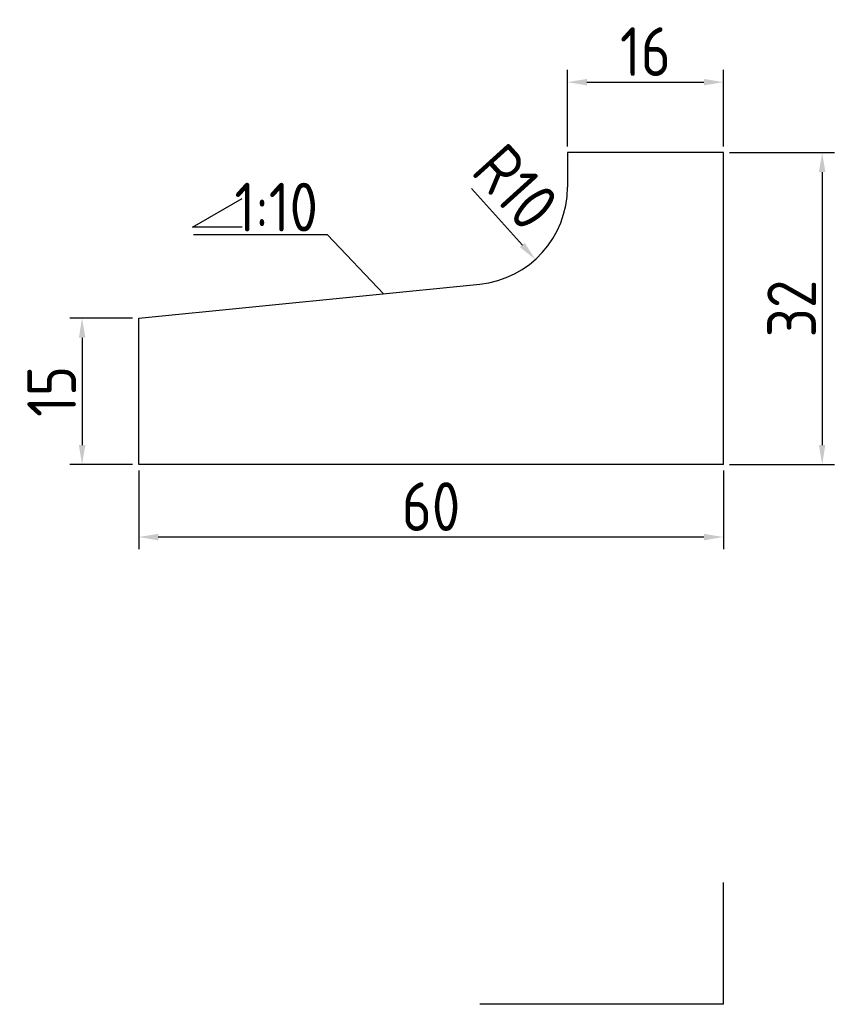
# Model space of a CAD drawing. Header units: millimetres. Extents: x 1744 to 1827, y 2578 to 2679.
import ezdxf

# ---------------------------------------------------------------- set-up
doc = ezdxf.new("R2010")
doc.units = ezdxf.units.MM
doc.layers.add('尺寸线', color=7, linetype='Continuous')
doc.layers.add('粗实线', color=7, linetype='Continuous', lineweight=30)
doc.styles.get("Standard").update_dxf_attribs({"font": 'gbenor.shx'})
doc.dimstyles.new('机械制图', dxfattribs={"dimtxt": 5, "dimasz": 2, "dimexe": 1.25, "dimexo": 0.625, "dimtad": 1, "dimtoh": 1, "dimdec": 0, "dimdsep": 46, "dimtxsty": 'Standard', "dimcen": 2.5, "dimadec": 0, "dimazin": 0, "dimtfac": 1, "dimtdec": 0, "dimtmove": 0, "dimatfit": 3, "dimfxl": 1, "dimarcsym": 0})

# ---------------------------------------------------------------- blocks, each defined once
blk = doc.blocks.new('*D4')
at = {"layer": 'Defpoints', "color": 0, "transparency": 16777216}
for p in [(1755.82, 2633.16), (1815.82, 2633.16), (1755.82, 2625.72)]:
    blk.add_point(p, dxfattribs=at)
at = {"layer": '尺寸线', "color": 0, "lineweight": -2, "transparency": 16777216}
for p, q in [((1755.82, 2632.53), (1755.82, 2624.47)), ((1815.82, 2632.53), (1815.82, 2624.47)), ((1813.82, 2625.72), (1757.82, 2625.72))]:
    blk.add_line(p, q, dxfattribs=at)
at = {"layer": '尺寸线', "color": 0, "transparency": 16777216}
for points in [[(1757.82, 2626.05), (1757.82, 2625.38), (1755.82, 2625.72)], [(1813.82, 2626.05), (1813.82, 2625.38), (1815.82, 2625.72)]]:
    blk.add_solid(points, dxfattribs=at)
at = {"layer": '尺寸线', "color": 0, "transparency": 16777216, "insert": (1785.82, 2628.84), "char_height": 5, "attachment_point": 5}
blk.add_mtext('60', dxfattribs=at)
blk = doc.blocks.new('*D5')
at = {"layer": 'Defpoints', "color": 0, "transparency": 16777216}
for p in [(1755.82, 2648.16), (1750.01, 2633.16), (1755.82, 2633.16)]:
    blk.add_point(p, dxfattribs=at)
at = {"layer": '尺寸线', "color": 0, "lineweight": -2, "transparency": 16777216}
for p, q in [((1755.2, 2648.16), (1748.76, 2648.16)), ((1750.01, 2646.16), (1750.01, 2635.16)), ((1755.2, 2633.16), (1748.76, 2633.16))]:
    blk.add_line(p, q, dxfattribs=at)
at = {"layer": '尺寸线', "color": 0, "transparency": 16777216}
for points in [[(1749.68, 2646.16), (1750.35, 2646.16), (1750.01, 2648.16)], [(1749.68, 2635.16), (1750.35, 2635.16), (1750.01, 2633.16)]]:
    blk.add_solid(points, dxfattribs=at)
at = {"layer": '尺寸线', "color": 0, "transparency": 16777216, "insert": (1746.89, 2640.66), "char_height": 5, "attachment_point": 5, "rotation": 90}
blk.add_mtext('15', dxfattribs=at)
blk = doc.blocks.new('*D6')
at = {"layer": 'Defpoints', "color": 0, "transparency": 16777216}
for p in [(1815.82, 2665.16), (1815.82, 2633.16), (1825.96, 2633.16)]:
    blk.add_point(p, dxfattribs=at)
at = {"layer": '尺寸线', "color": 0, "lineweight": -2, "transparency": 16777216}
for p, q in [((1816.45, 2665.16), (1827.21, 2665.16)), ((1825.96, 2663.16), (1825.96, 2635.16)), ((1816.45, 2633.16), (1827.21, 2633.16))]:
    blk.add_line(p, q, dxfattribs=at)
at = {"layer": '尺寸线', "color": 0, "transparency": 16777216}
for points in [[(1825.62, 2663.16), (1826.29, 2663.16), (1825.96, 2665.16)], [(1825.62, 2635.16), (1826.29, 2635.16), (1825.96, 2633.16)]]:
    blk.add_solid(points, dxfattribs=at)
at = {"layer": '尺寸线', "color": 0, "transparency": 16777216, "insert": (1822.83, 2649.16), "char_height": 5, "attachment_point": 5, "rotation": 90}
blk.add_mtext('32', dxfattribs=at)
blk = doc.blocks.new('*D7')
at = {"layer": 'Defpoints', "color": 0, "transparency": 16777216}
for p in [(1815.82, 2672.38), (1799.82, 2665.16), (1815.82, 2665.16)]:
    blk.add_point(p, dxfattribs=at)
at = {"layer": '尺寸线', "color": 0, "lineweight": -2, "transparency": 16777216}
for p, q in [((1799.82, 2665.78), (1799.82, 2673.63)), ((1815.82, 2665.78), (1815.82, 2673.63)), ((1801.82, 2672.38), (1813.82, 2672.38))]:
    blk.add_line(p, q, dxfattribs=at)
at = {"layer": '尺寸线', "color": 0, "transparency": 16777216}
for points in [[(1801.82, 2672.71), (1801.82, 2672.05), (1799.82, 2672.38)], [(1813.82, 2672.71), (1813.82, 2672.05), (1815.82, 2672.38)]]:
    blk.add_solid(points, dxfattribs=at)
at = {"layer": '尺寸线', "color": 0, "transparency": 16777216, "insert": (1807.82, 2675.51), "char_height": 5, "attachment_point": 5}
blk.add_mtext('16', dxfattribs=at)

msp = doc.modelspace()

# ---------------------------------------------------------------- linework, layer by layer
at = {"layer": '尺寸线'}
for p, q in [((1789.96, 2661.46), (1795.19, 2655.67)), ((1761.34, 2657.49), (1766.44, 2660.44)), ((1766.44, 2657.49), (1761.34, 2657.49))]:
    msp.add_line(p, q, dxfattribs=at)
msp.add_solid([(1795.43, 2655.9), (1794.94, 2655.45), (1796.53, 2654.19)], dxfattribs=at)
at = {"layer": '粗实线'}
for p, q in [((1815.82, 2665.16), (1799.82, 2665.16)), ((1799.82, 2665.16), (1799.82, 2661.61)), ((1815.82, 2633.16), (1815.82, 2665.16)), ((1755.82, 2648.16), (1790.82, 2651.66)), ((1755.82, 2633.16), (1755.82, 2648.16)), ((1815.82, 2633.16), (1755.82, 2633.16)), ((1815.82, 2577.79), (1815.82, 2590.29)), ((1815.82, 2577.79), (1790.82, 2577.79))]:
    msp.add_line(p, q, dxfattribs=at)
msp.add_arc((1789.82, 2661.61), 10, 275.7106, 0, dxfattribs=at)

# ---------------------------------------------------------------- texts
at = {"layer": '尺寸线', "insert": (1794.5, 2661.62), "char_height": 5, "attachment_point": 5, "rotation": 312.1181}
msp.add_mtext('R10', dxfattribs=at)
at = {"layer": '尺寸线', "insert": (1774.22, 2662.06), "char_height": 5, "attachment_point": 3}
msp.add_mtext_dynamic_manual_height_columns('1:10', width=8.3875, gutter_width=12.5, heights=[0], dxfattribs=at)

# ---------------------------------------------------------------- dimensions: what is measured, and where the dimension line sits
at = {"layer": '尺寸线'}
dim = msp.add_linear_dim(base=(1815.82, 2672.38), p1=(1799.82, 2665.16), p2=(1815.82, 2665.16), dimstyle='机械制图', dxfattribs=at)
dim.commit()
dim.dimension.update_dxf_attribs({"geometry": '*D7', "text_midpoint": (1807.82, 2675.51)})
for base, p1, p2, angle, picture, middle in [((1825.96, 2633.16), (1815.82, 2665.16), (1815.82, 2633.16), 90, '*D6', (1822.83, 2649.16)), ((1750.01, 2633.16), (1755.82, 2648.16), (1755.82, 2633.16), 90, '*D5', (1746.89, 2640.66)), ((1755.82, 2625.72), (1815.82, 2633.16), (1755.82, 2633.16), 180, '*D4', (1785.82, 2628.84))]:
    dim = msp.add_linear_dim(base=base, p1=p1, p2=p2, angle=angle, dimstyle='机械制图', dxfattribs=at)
    dim.commit()
    dim.dimension.update_dxf_attribs({"geometry": picture, "text_midpoint": middle})

# ---------------------------------------------------------------- leaders
msp.add_leader([(1780.96, 2650.64), (1775.21, 2656.72), (1761.44, 2656.72)], dimstyle='机械制图', override={"dimgap": 0.625, "dimtad": 0, "dimldrblk": 'None'}, dxfattribs=at)

doc.saveas('drawing.dxf')
